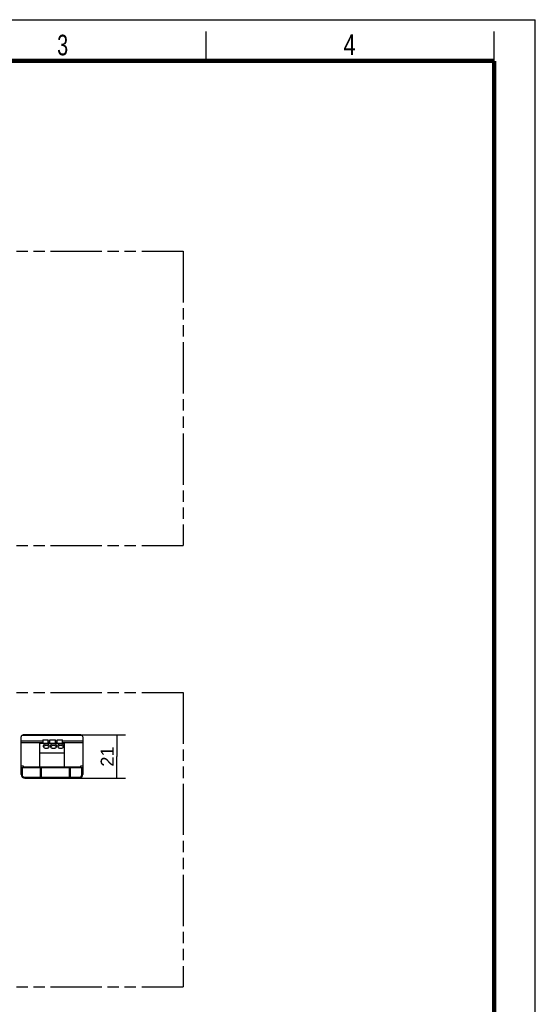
# Model space of a CAD drawing. Header units: millimetres. Extents: x 0 to 210, y 0 to 297.
# Tile 4 of 4: x 122 to 210, y 130 to 297. Entities that reach past the tile are written whole.
import ezdxf
from ezdxf.enums import TextEntityAlignment as Align

# ---------------------------------------------------------------- set-up
doc = ezdxf.new("R2010")
doc.units = ezdxf.units.MM
doc.header["$LTSCALE"] = 19.36
doc.linetypes.add('PHANTOM', pattern=[0.8, 0.45, -0.05, 0.1, -0.05, 0.1, -0.05])
doc.layers.get('0').update_dxf_attribs({"linetype": 'CONTINUOUS'})
doc.layers.add('DEFAULT_3', color=7, linetype='PHANTOM')
doc.layers.add('Z_DIM_2D', color=7, linetype='CONTINUOUS')
doc.styles.add('TEXTSTYLE_2', font='txt', dxfattribs={"width": 0.75})
doc.styles.add('TEXTSTYLE_3', font='helveticaneueltw1g-ltcn.otf')
doc.dimstyles.new('DIMSTYLE_1', dxfattribs={"dimtxt": 2.2, "dimasz": 3.5, "dimexe": 1.5, "dimexo": 0, "dimgap": 0.55, "dimtad": 1, "dimdec": 3, "dimlfac": 2.857143, "dimdsep": 46, "dimtxsty": 'TEXTSTYLE_3', "dimblk": '_FILLED', "dimblk1": '_FILLED', "dimblk2": '_FILLED', "dimcen": 0.09, "dimclrt": 5, "dimadec": 3, "dimazin": 2, "dimtp": 0.2, "dimtm": 0.2, "dimtfac": 1, "dimtdec": 3, "dimtofl": 0, "dimtmove": 0, "dimatfit": 3, "dimldrblk": '_FILLED', "dimfxl": 0, "dimtolj": 1, "dimarcsym": 0})

# ---------------------------------------------------------------- blocks, each defined once
blk = doc.blocks.new('*D2')
at = {"layer": 'Z_DIM_2D', "color": 2, "linetype": 'Continuous', "transparency": 16777216}
for p, q in [((132.7, 175.48), (140.33, 175.48)), ((138.83, 175.48), (138.83, 171.81)), ((138.83, 168.13), (138.83, 171.81)), ((131.47, 168.13), (140.33, 168.13))]:
    blk.add_line(p, q, dxfattribs=at)
at = {"layer": 'Z_DIM_2D', "color": 5, "linetype": 'Continuous', "transparency": 16777216, "style": 'TEXTSTYLE_3'}
blk.add_text('21', height=2.2, rotation=90, dxfattribs=at).set_placement((138.28, 171.81), align=Align.CENTER)
blk = doc.blocks.new('_FILLED')
at = {"color": 0, "linetype": 'ByBlock'}
blk.add_solid([(0, 0), (-1, 0.125), (-1, -0.125)], dxfattribs=at)
blk = doc.blocks.new('_NONE')

msp = doc.modelspace()

# ---------------------------------------------------------------- linework, layer by layer
at = {"color": 2, "linetype": 'Continuous'}
for p, q in [((0, 297), (210, 297)), ((210, 0), (210, 297)), ((154, 290), (154, 295)), ((203, 290), (203, 295))]:
    msp.add_line(p, q, dxfattribs=at)
at = {"color": 7, "linetype": 'Continuous'}
for p, q in [((122.54589, 168.76326), (122.54589, 175.13326)), ((132.69589, 175.48326), (122.89589, 175.48326)), ((125.69589, 174.10076), (125.69589, 170.07576)), ((125.69589, 174.10076), (129.89589, 174.10076)), ((126.22089, 174.66076), (126.22089, 174.10076)), ((126.22089, 174.66076), (127.16589, 174.66076)), ((127.16589, 174.10076), (127.16589, 174.66076)), ((127.44589, 174.10076), (127.44589, 174.66076)), ((127.44589, 174.66076), (128.39089, 174.66076)), ((128.39089, 174.10076), (128.39089, 174.66076)), ((128.67089, 174.10076), (128.67089, 174.66076)), ((128.67089, 174.66076), (129.61589, 174.66076)), ((129.61589, 174.10076), (129.61589, 174.66076)), ((129.89589, 174.10076), (129.89589, 170.07576)), ((133.04589, 175.13326), (133.04589, 168.76326)), ((125.69589, 172.45576), (129.89589, 172.45576)), ((125.87089, 169.88326), (122.54589, 169.88326)), ((122.72089, 169.88326), (122.72089, 168.69326)), ((122.89588, 170.23326), (122.89588, 169.88326)), ((122.89588, 170.07576), (132.69588, 170.07576)), ((125.87089, 168.30826), (125.87089, 169.95326)), ((125.87089, 169.95326), (126.04589, 169.95326)), ((126.04589, 168.30826), (126.04589, 169.95326)), ((130.77089, 169.88326), (126.04589, 169.88326)), ((130.77089, 169.95326), (130.94589, 169.95326)), ((130.77089, 168.30826), (130.77089, 169.95326)), ((130.94589, 168.30826), (130.94589, 169.95326)), ((133.04589, 169.88326), (130.94589, 169.88326)), ((132.69588, 169.88326), (132.69588, 170.23326)), ((132.85914, 168.69326), (132.85914, 169.88326)), ((123.10589, 168.30826), (132.47414, 168.30826)), ((123.17589, 168.13326), (132.41589, 168.13326)), ((124.12089, 168.13326), (124.12089, 168.30826)), ((126.46589, 168.30826), (126.46589, 168.13326)), ((126.92089, 168.30826), (126.92089, 168.13326)), ((128.67089, 168.30826), (128.67089, 168.13326)), ((129.12589, 168.30826), (129.12589, 168.13326)), ((131.47088, 168.13326), (131.47088, 168.30826))]:
    msp.add_line(p, q, dxfattribs=at)
at = {"color": 9, "linetype": 'Continuous'}
for p, q in [((126.22089, 174.39577), (122.54589, 174.39577)), ((126.22089, 174.14828), (122.54589, 174.14828)), ((132.94337, 175.38075), (122.6484, 175.38075)), ((127.44589, 174.39577), (127.16589, 174.39577)), ((127.44589, 174.14828), (127.16589, 174.14828)), ((128.67089, 174.39577), (128.39089, 174.39577)), ((128.67089, 174.14828), (128.39089, 174.14828)), ((133.04589, 174.39577), (129.61589, 174.39577)), ((133.04589, 174.14828), (129.61589, 174.14828)), ((122.54589, 170.23326), (122.89588, 170.23326)), ((122.72089, 169.53326), (122.54589, 169.53326)), ((125.87089, 169.88326), (126.04589, 169.88326)), ((130.77089, 169.88326), (130.94589, 169.88326)), ((132.69588, 170.23326), (133.04589, 170.23326)), ((133.04589, 169.53326), (132.85914, 169.53326)), ((123.77089, 168.30826), (123.77089, 168.13326)), ((131.82088, 168.30826), (131.82088, 168.13326))]:
    msp.add_line(p, q, dxfattribs=at)
at = {"color": 7, "linetype": 'Continuous', "const_width": 0.7}
for points in [[(7, 290), (203, 290)], [(203, 7), (203, 290)]]:
    msp.add_lwpolyline(points, dxfattribs=at)
at = {"color": 7, "linetype": 'Continuous'}
for centre, radius, start, end in [((122.89589, 175.13326), 0.35, 90, 180), ((132.69589, 175.13326), 0.35, 0, 90), ((123.17589, 168.76326), 0.63, 180, 270), ((123.10589, 168.69326), 0.385, 180, 270), ((132.41589, 168.76326), 0.63, 270, 360), ((132.47414, 168.69326), 0.385, 270, 360)]:
    msp.add_arc(centre, radius, start, end, dxfattribs=at)
for points, knots in [([(127.35839, 173.57564), (127.35839, 173.62483), (127.32643, 173.7305), (127.20412, 173.85149), (127.03215, 173.92919), (126.83339, 173.95604), (126.63462, 173.92919), (126.46265, 173.85149), (126.34034, 173.7305), (126.30839, 173.62483), (126.30839, 173.57564)], [0, 0, 0, 0, 0.104734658, 0.22232873, 0.356015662, 0.5, 0.643984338, 0.777671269, 0.895265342, 1, 1, 1, 1]), ([(126.30839, 173.57564), (126.30839, 173.52645), (126.34034, 173.42078), (126.46265, 173.29978), (126.63462, 173.22209), (126.83339, 173.19524), (127.03215, 173.22209), (127.20412, 173.29978), (127.32643, 173.42078), (127.35839, 173.52645), (127.35839, 173.57564)], [0, 0, 0, 0, 0.104734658, 0.22232873, 0.356015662, 0.5, 0.643984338, 0.777671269, 0.895265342, 1, 1, 1, 1]), ([(126.38206, 173.5178), (126.37774, 173.51265), (126.36142, 173.49213), (126.34738, 173.46976), (126.33863, 173.45234)], [0, 0, 0, 0, 0.256307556, 1, 1, 1, 1]), ([(127.28471, 173.5178), (127.23467, 173.57733), (127.08844, 173.67094), (126.83339, 173.71448), (126.57833, 173.67094), (126.4321, 173.57733), (126.38206, 173.5178)], [0, 0, 0, 0, 0.234511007, 0.5, 0.765488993, 1, 1, 1, 1]), ([(127.32814, 173.45234), (127.32526, 173.45806), (127.31277, 173.48113), (127.29745, 173.50263), (127.28471, 173.5178)], [0, 0, 0, 0, 0.244395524, 1, 1, 1, 1]), ([(128.58339, 173.57564), (128.58339, 173.62483), (128.55143, 173.7305), (128.42912, 173.85149), (128.25715, 173.92919), (128.05839, 173.95604), (127.85962, 173.92919), (127.68765, 173.85149), (127.56534, 173.7305), (127.53339, 173.62483), (127.53339, 173.57564)], [0, 0, 0, 0, 0.104734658, 0.22232873, 0.356015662, 0.5, 0.643984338, 0.777671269, 0.895265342, 1, 1, 1, 1]), ([(127.53339, 173.57564), (127.53339, 173.52645), (127.56534, 173.42078), (127.68765, 173.29978), (127.85962, 173.22209), (128.05839, 173.19524), (128.25715, 173.22209), (128.42912, 173.29978), (128.55143, 173.42078), (128.58339, 173.52645), (128.58339, 173.57564)], [0, 0, 0, 0, 0.104734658, 0.22232873, 0.356015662, 0.5, 0.643984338, 0.777671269, 0.895265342, 1, 1, 1, 1]), ([(127.60706, 173.5178), (127.60274, 173.51265), (127.58642, 173.49213), (127.57238, 173.46976), (127.56363, 173.45234)], [0, 0, 0, 0, 0.256307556, 1, 1, 1, 1]), ([(128.50971, 173.5178), (128.45967, 173.57733), (128.31344, 173.67094), (128.05839, 173.71448), (127.80333, 173.67094), (127.6571, 173.57733), (127.60706, 173.5178)], [0, 0, 0, 0, 0.234511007, 0.5, 0.765488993, 1, 1, 1, 1]), ([(128.55314, 173.45234), (128.55026, 173.45806), (128.53777, 173.48113), (128.52245, 173.50263), (128.50971, 173.5178)], [0, 0, 0, 0, 0.244395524, 1, 1, 1, 1]), ([(129.80839, 173.57564), (129.80839, 173.62483), (129.77643, 173.7305), (129.65412, 173.85149), (129.48215, 173.92919), (129.28339, 173.95604), (129.08462, 173.92919), (128.91265, 173.85149), (128.79034, 173.7305), (128.75839, 173.62483), (128.75839, 173.57564)], [0, 0, 0, 0, 0.104734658, 0.22232873, 0.356015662, 0.5, 0.643984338, 0.777671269, 0.895265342, 1, 1, 1, 1]), ([(128.75839, 173.57564), (128.75839, 173.52645), (128.79034, 173.42078), (128.91265, 173.29978), (129.08462, 173.22209), (129.28339, 173.19524), (129.48215, 173.22209), (129.65412, 173.29978), (129.77643, 173.42078), (129.80839, 173.52645), (129.80839, 173.57564)], [0, 0, 0, 0, 0.104734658, 0.22232873, 0.356015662, 0.5, 0.643984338, 0.777671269, 0.895265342, 1, 1, 1, 1]), ([(128.83206, 173.5178), (128.82774, 173.51265), (128.81142, 173.49213), (128.79738, 173.46976), (128.78863, 173.45234)], [0, 0, 0, 0, 0.256307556, 1, 1, 1, 1]), ([(129.73471, 173.5178), (129.68467, 173.57733), (129.53844, 173.67094), (129.28339, 173.71448), (129.02833, 173.67094), (128.8821, 173.57733), (128.83206, 173.5178)], [0, 0, 0, 0, 0.234511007, 0.5, 0.765488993, 1, 1, 1, 1]), ([(129.77814, 173.45234), (129.77526, 173.45806), (129.76277, 173.48113), (129.74745, 173.50263), (129.73471, 173.5178)], [0, 0, 0, 0, 0.244395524, 1, 1, 1, 1])]:
    msp.add_open_spline(points, degree=3, knots=knots, dxfattribs=at)
at = {"layer": 'DEFAULT_3', "color": 7, "linetype": 'PHANTOM'}
for p, q in [((50.12864, 257.68), (150.12864, 257.68)), ((150.12864, 257.68), (150.12864, 207.68)), ((50.12864, 207.68), (150.12864, 207.68)), ((50.12864, 182.68), (150.12864, 182.68)), ((150.12864, 182.68), (150.12864, 132.68)), ((50.12864, 132.68), (150.12864, 132.68))]:
    msp.add_line(p, q, dxfattribs=at)

# ---------------------------------------------------------------- texts
at = {"color": 5, "linetype": 'Continuous', "style": 'TEXTSTYLE_2'}
for s, width, p in [('3', 0.714286, (128.68391, 290.94286)), ('4', 0.785714, (177.38314, 290.99105))]:
    msp.add_text(s, height=3.5, dxfattribs=dict(at, width=width)).set_placement(p)

# ---------------------------------------------------------------- dimensions: what is measured, and where the dimension line sits
at = {"layer": 'Z_DIM_2D', "color": 2, "linetype": 'Continuous'}
dim = msp.add_linear_dim(base=(138.83195, 168.13326), p1=(132.69589, 175.48326), p2=(131.47088, 168.13326), angle=270, dimstyle='DIMSTYLE_1', override={"dimblk1": 'NONE', "dimblk2": 'NONE', "dimsah": 1}, dxfattribs=at)
dim.commit()
dim.dimension.update_dxf_attribs({"geometry": '*D2', "text_midpoint": (138.83195, 171.58251), "dimtype": 160})

doc.saveas('drawing.dxf')
